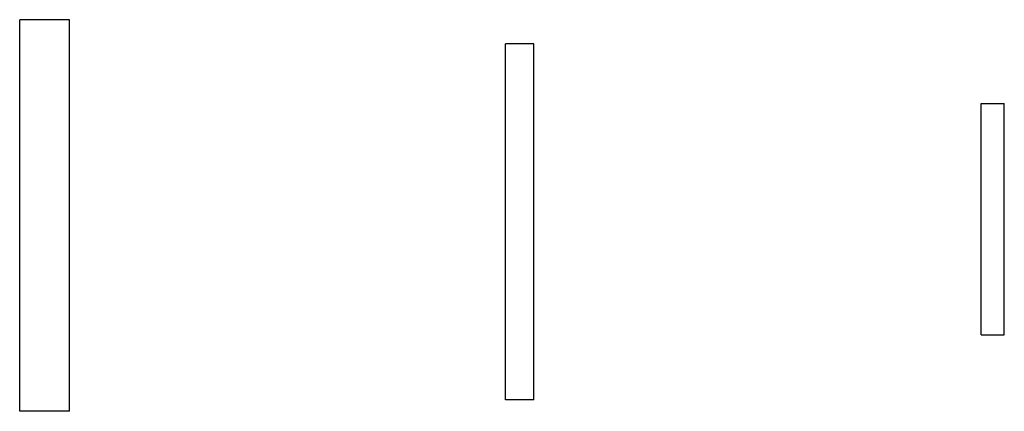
# Model space of a CAD drawing. Extents: x 151.8 to 179.5, y 72.6 to 83.6.
import ezdxf

# ---------------------------------------------------------------- set-up
doc = ezdxf.new("R2010")
doc.units = 0
doc.header["$PDSIZE"] = -1
doc.layers.get('0').update_dxf_attribs({"linetype": 'CONTINUOUS'})
doc.layers.get('DEFPOINTS').update_dxf_attribs({"linetype": 'CONTINUOUS'})

msp = doc.modelspace()

# ---------------------------------------------------------------- linework, layer by layer
at = {"color": 255, "linetype": 'CONTINUOUS'}
for p, q in [((151.828, 72.613), (151.828, 83.613)), ((153.228, 83.613), (151.828, 83.613)), ((153.228, 72.613), (153.228, 83.613)), ((165.49, 72.937), (165.49, 82.937)), ((166.29, 82.937), (165.49, 82.937)), ((166.29, 72.937), (166.29, 82.937)), ((178.865, 74.757), (178.865, 81.257)), ((178.865, 81.257), (179.515, 81.257)), ((179.515, 74.757), (179.515, 81.257)), ((178.865, 74.757), (179.515, 74.757)), ((166.29, 72.937), (165.49, 72.937)), ((153.228, 72.613), (151.828, 72.613))]:
    msp.add_line(p, q, dxfattribs=at)
at = {"layer": 'DEFPOINTS', "color": 255}
for p in [(151.828, 78.113), (153.228, 78.113), (165.49, 77.937), (166.29, 77.937), (178.865, 78.007), (179.515, 78.007)]:
    msp.add_point(p, dxfattribs=at)

doc.saveas('drawing.dxf')
